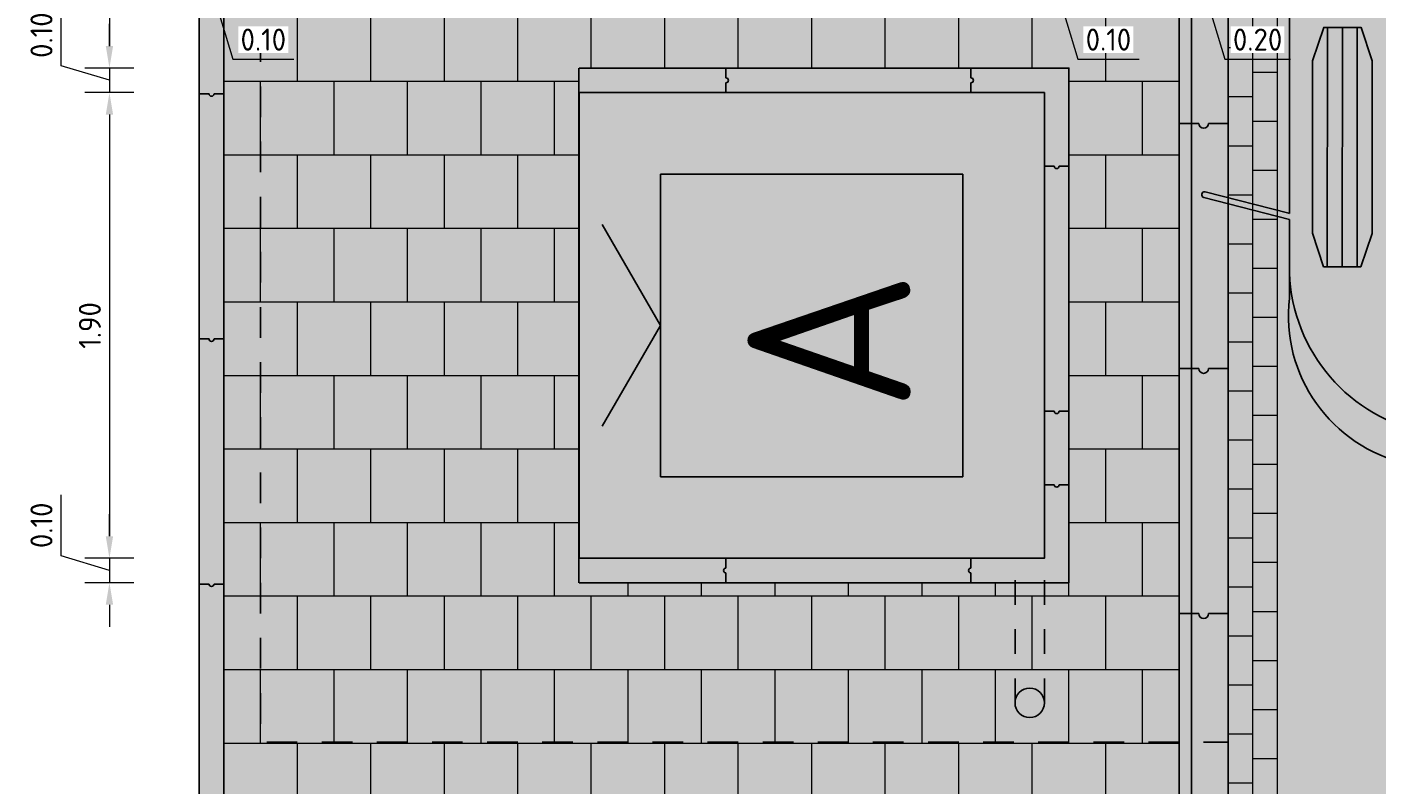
# Model space of a CAD drawing. Header units: metres. Extents: x 104013 to 108981, y 427946 to 428479.
# Tile 172 of 256: x 108744 to 108749.52, y 428376.04 to 428379.14. Entities that reach past the tile are written whole.
import ezdxf
from ezdxf.enums import TextEntityAlignment as Align

# ---------------------------------------------------------------- set-up
doc = ezdxf.new("R2010")
doc.units = ezdxf.units.M
doc.linetypes.add('DASHED2', pattern=[0.375, 0.25, -0.125])
doc.layers.get('DefPoints').update_dxf_attribs({"color": 211, "lineweight": 18})
doc.layers.add('MOL voertuig', color=251, linetype='Continuous')
for name, color, linetype, lineweight in [('N-WE-VH-KANTOPSLUITING_ELEMENT_INRITBAND-SD', 252, 'Continuous', 25), ('N-WE-VH-VERHARDING-GD', 7, 'Continuous', 25), ('N-WE-VH-VERHARDING_BETONSTRAATSTEEN-AD-50', 252, 'Continuous', 18), ('N-WE-VH-VERHARDING_TEGEL-AD-50', 252, 'Continuous', 18), ('X-XX-AL-DETAIL1-M', 7, 'Continuous', 18)]:
    doc.layers.add(name, color=color, linetype=linetype, lineweight=lineweight)
doc.layers.add('N-WE-VH-VERHARDING-AP_RIJBAAN-ELEMENT', color=7, linetype='Continuous', true_color=0x7f4f3f)
doc.layers.add('N-WE-VH-VERHARDING-AP_VOETPAD', color=7, linetype='Continuous', true_color=0xdbdbdb)
doc.styles.add('NLCS-ISO', font='NLCS-ISO.ttf')
doc.styles.add('NLCS-ISO-M50-T18', font='NLCS-ISO.ttf', dxfattribs={"height": 0.09})
doc.dimstyles.new('NLCS-M50-T18-PIJL_L2_H1', dxfattribs={"dimscale": 0.05, "dimtxt": 0.09, "dimasz": 1.8, "dimexe": 2, "dimexo": 2, "dimgap": 0.7, "dimtad": 1, "dimzin": 0, "dimdsep": 46, "dimtxsty": 'NLCS-ISO-M50-T18', "dimcen": 0, "dimdle": 2, "dimclrd": 256, "dimclre": 256, "dimclrt": 10, "dimadec": 1, "dimazin": 0, "dimtfac": 1, "dimtofl": 0, "dimtmove": 0, "dimatfit": 3, "dimfxl": 2, "dimfxlon": 1, "dimtfill": 1, "dimtfillclr": 256, "dimtolj": 1, "dimtzin": 0, "dimlwd": -1, "dimlwe": -1, "dimarcsym": 0})

# ---------------------------------------------------------------- blocks, each defined once
blk = doc.blocks.new('*U843')
for p, q in [((-0.95, 0), (-0.95, -1.9)), ((0.95, 0), (-0.95, 0)), ((0.95, -1.9), (0.95, 0)), ((0, -0.3325), (-0.4114, -0.095)), ((0, -0.3325), (0.4114, -0.095)), ((0.6175, -0.3325), (-0.6175, -0.3325)), ((-0.6175, -0.3325), (-0.6175, -1.5675)), ((0.6175, -1.5675), (0.6175, -0.3325)), ((-0.6175, -1.5675), (0.6175, -1.5675)), ((-0.95, -1.9), (0.95, -1.9))]:
    blk.add_line(p, q)
at = {"linetype": 'DASHED2', "ltscale": 0.5, "flags": 128}
blk.add_lwpolyline([(1.7, -2.65), (-1.7, -2.65), (-1.7, 1.3), (1.7, 1.3)], close=True, dxfattribs=at)
at = {"linetype": 'DASHED2', "ltscale": 0.2, "flags": 128}
for points in [[(-1.54, -1.78), (-0.95, -1.78)], [(-1.54, -1.9), (-0.95, -1.9)]]:
    blk.add_lwpolyline(points, dxfattribs=at)
blk.add_circle((-1.54, -1.84), 0.06)
at = {"style": 'NLCS-ISO'}
blk.add_text('A', height=0.665, dxfattribs=at).set_placement((-0.063, -1.02), align=Align.MIDDLE_CENTER)
blk = doc.blocks.new('MOL voertuig')
at = {"linetype": 'Continuous'}
for p, q in [((-0.8356, -1.0116), (-1.8516, -1.0111)), ((-0.8356, -1.0751), (-1.8516, -1.0746)), ((-0.8357, -1.1386), (-1.8517, -1.1381)), ((-1.9812, -1.2993), (-1.0624, -1.2996)), ((-1.063, -1.3026), (-1.1542, -1.6577)), ((-1.1299, -1.6624), (-1.0364, -1.2996)), ((-1.0624, -1.2996), (-1.063, -1.3026)), ((-1.0364, -1.2996), (-0.703, -1.2996)), ((-1.1447, -1.6702), (-1.1447, -1.6702))]:
    blk.add_line(p, q, dxfattribs=at)
at = {"linetype": 'Continuous', "flags": 128}
blk.add_lwpolyline([(-0.8356, -0.9958), (-0.8357, -1.1543), (-0.9779, -1.202), (-1.7094, -1.2017), (-1.8517, -1.1539), (-1.8516, -0.9954), (-1.7093, -0.9477), (-0.9778, -0.948)], close=True, dxfattribs=at)
at = {"linetype": 'Continuous'}
for centre, radius, start, end in [((-0.8364, -0.5823), 0.7175, 269.5495, 347.06705), ((-0.6288, -0.6598), 0.6441, 263.38623, 347.35054), ((-1.1419, -1.6593), 0.0124, 172.59351, 345.54787)]:
    blk.add_arc(centre, radius, start, end, dxfattribs=at)
blk = doc.blocks.new('*D864')
at = {"layer": 'DefPoints', "color": 0, "transparency": 16777216}
for p in [(108748.2574, 428390.0745), (108748.1574, 428389.8071), (108748.1574, 428379.2927)]:
    blk.add_point(p, dxfattribs=at)
at = {"layer": 'X-XX-AL-DETAIL1-M', "transparency": 16777216}
for p, q in [((108748.1574, 428379.3927), (108748.1574, 428379.1927)), ((108748.2574, 428379.3927), (108748.2574, 428379.1927)), ((108748.0674, 428379.2927), (108747.9774, 428379.2927)), ((108748.2574, 428379.2927), (108748.1574, 428379.2927)), ((108748.2074, 428379.2927), (108748.2937, 428379.0052)), ((108748.3474, 428379.2927), (108748.4374, 428379.2927)), ((108748.2937, 428379.0052), (108748.5437, 428379.0052))]:
    blk.add_line(p, q, dxfattribs=at)
for points in [[(108748.0674, 428379.3077), (108748.0674, 428379.2777), (108748.1574, 428379.2927)], [(108748.3474, 428379.3077), (108748.3474, 428379.2777), (108748.2574, 428379.2927)]]:
    blk.add_solid(points, dxfattribs=at)
at = {"layer": 'X-XX-AL-DETAIL1-M', "color": 10, "transparency": 16777216, "insert": (108748.4187, 428379.0852), "char_height": 0.09, "attachment_point": 5, "style": 'NLCS-ISO-M50-T18', "bg_fill": 3, "box_fill_scale": 1.1, "bg_fill_color": 256, "bg_fill_true_color": 13158600, "bg_fill_transparency": 0}
blk.add_mtext('\\A1;0.10', dxfattribs=at)
blk = doc.blocks.new('*D867')
at = {"layer": 'DefPoints', "color": 0, "transparency": 16777216}
for p in [(108744.7074, 428381.3275), (108744.8074, 428381.3157), (108744.7074, 428379.2927)]:
    blk.add_point(p, dxfattribs=at)
at = {"layer": 'X-XX-AL-DETAIL1-M', "transparency": 16777216}
for p, q in [((108744.7074, 428379.3927), (108744.7074, 428379.1927)), ((108744.8074, 428379.3927), (108744.8074, 428379.1927)), ((108744.6174, 428379.2927), (108744.5274, 428379.2927)), ((108744.8074, 428379.2927), (108744.7074, 428379.2927)), ((108744.7574, 428379.2927), (108744.8437, 428379.0052)), ((108744.8974, 428379.2927), (108744.9874, 428379.2927)), ((108744.8437, 428379.0052), (108745.0937, 428379.0052))]:
    blk.add_line(p, q, dxfattribs=at)
for points in [[(108744.6174, 428379.3077), (108744.6174, 428379.2777), (108744.7074, 428379.2927)], [(108744.8974, 428379.3077), (108744.8974, 428379.2777), (108744.8074, 428379.2927)]]:
    blk.add_solid(points, dxfattribs=at)
at = {"layer": 'X-XX-AL-DETAIL1-M', "color": 10, "transparency": 16777216, "insert": (108744.9687, 428379.0852), "char_height": 0.09, "attachment_point": 5, "style": 'NLCS-ISO-M50-T18', "bg_fill": 3, "box_fill_scale": 1.1, "bg_fill_color": 256, "bg_fill_true_color": 13158600, "bg_fill_transparency": 0}
blk.add_mtext('\\A1;0.10', dxfattribs=at)
blk = doc.blocks.new('*D869')
at = {"layer": 'DefPoints', "color": 0, "transparency": 16777216}
for p in [(108748.7074, 428389.1378), (108748.9074, 428389.0071), (108748.9074, 428379.2927)]:
    blk.add_point(p, dxfattribs=at)
at = {"layer": 'X-XX-AL-DETAIL1-M', "transparency": 16777216}
for p, q in [((108748.7074, 428379.3927), (108748.7074, 428379.1927)), ((108748.9074, 428379.3927), (108748.9074, 428379.1927)), ((108748.6174, 428379.2927), (108748.5274, 428379.2927)), ((108748.7074, 428379.2927), (108748.9074, 428379.2927)), ((108748.8074, 428379.2927), (108748.8937, 428379.0052)), ((108748.9974, 428379.2927), (108749.0874, 428379.2927)), ((108748.8937, 428379.0052), (108749.1617, 428379.0052))]:
    blk.add_line(p, q, dxfattribs=at)
for points in [[(108748.6174, 428379.3077), (108748.6174, 428379.2777), (108748.7074, 428379.2927)], [(108748.9974, 428379.3077), (108748.9974, 428379.2777), (108748.9074, 428379.2927)]]:
    blk.add_solid(points, dxfattribs=at)
at = {"layer": 'X-XX-AL-DETAIL1-M', "color": 10, "transparency": 16777216, "insert": (108749.0277, 428379.0852), "char_height": 0.09, "attachment_point": 5, "style": 'NLCS-ISO-M50-T18', "bg_fill": 3, "box_fill_scale": 1.1, "bg_fill_color": 256, "bg_fill_true_color": 13158600, "bg_fill_transparency": 0}
blk.add_mtext('\\A1;0.20', dxfattribs=at)
blk = doc.blocks.new('*D875')
at = {"layer": 'DefPoints', "color": 0, "transparency": 16777216}
for p in [(108747.1896, 428379.9691), (108744.3405, 428378.9691), (108747.1896, 428378.9691)]:
    blk.add_point(p, dxfattribs=at)
at = {"layer": 'X-XX-AL-DETAIL1-M', "transparency": 16777216}
for p, q in [((108744.4405, 428379.9691), (108744.2405, 428379.9691)), ((108744.3405, 428379.8791), (108744.3405, 428379.0591)), ((108744.4405, 428378.9691), (108744.2405, 428378.9691))]:
    blk.add_line(p, q, dxfattribs=at)
for points in [[(108744.3255, 428379.8791), (108744.3555, 428379.8791), (108744.3405, 428379.9691)], [(108744.3255, 428379.0591), (108744.3555, 428379.0591), (108744.3405, 428378.9691)]]:
    blk.add_solid(points, dxfattribs=at)
at = {"layer": 'X-XX-AL-DETAIL1-M', "color": 10, "transparency": 16777216, "insert": (108744.2605, 428379.4691), "char_height": 0.09, "attachment_point": 5, "rotation": 90, "style": 'NLCS-ISO-M50-T18', "bg_fill": 3, "box_fill_scale": 1.1, "bg_fill_color": 256, "bg_fill_true_color": 13158600, "bg_fill_transparency": 0}
blk.add_mtext('\\A1;1.00', dxfattribs=at)
blk = doc.blocks.new('*D876')
at = {"layer": 'DefPoints', "color": 0, "transparency": 16777216}
for p in [(108747.1896, 428378.9691), (108744.3405, 428378.8691), (108747.1896, 428378.8691)]:
    blk.add_point(p, dxfattribs=at)
at = {"layer": 'X-XX-AL-DETAIL1-M', "transparency": 16777216}
for p, q in [((108744.143, 428378.9784), (108744.143, 428379.2284)), ((108744.3405, 428379.0591), (108744.3405, 428379.1491)), ((108744.3405, 428378.9191), (108744.143, 428378.9784)), ((108744.4405, 428378.9691), (108744.2405, 428378.9691)), ((108744.3405, 428378.9691), (108744.3405, 428378.8691)), ((108744.4405, 428378.8691), (108744.2405, 428378.8691)), ((108744.3405, 428378.7791), (108744.3405, 428378.6891))]:
    blk.add_line(p, q, dxfattribs=at)
for points in [[(108744.3255, 428379.0591), (108744.3555, 428379.0591), (108744.3405, 428378.9691)], [(108744.3255, 428378.7791), (108744.3555, 428378.7791), (108744.3405, 428378.8691)]]:
    blk.add_solid(points, dxfattribs=at)
at = {"layer": 'X-XX-AL-DETAIL1-M', "color": 10, "transparency": 16777216, "insert": (108744.063, 428379.1034), "char_height": 0.09, "attachment_point": 5, "rotation": 90, "style": 'NLCS-ISO-M50-T18', "bg_fill": 3, "box_fill_scale": 1.1, "bg_fill_color": 256, "bg_fill_true_color": 13158600, "bg_fill_transparency": 0}
blk.add_mtext('\\A1;0.10', dxfattribs=at)
blk = doc.blocks.new('*D877')
at = {"layer": 'DefPoints', "color": 0, "transparency": 16777216}
for p in [(108747.1896, 428378.8691), (108744.3405, 428376.9691), (108747.1896, 428376.9691)]:
    blk.add_point(p, dxfattribs=at)
at = {"layer": 'X-XX-AL-DETAIL1-M', "transparency": 16777216}
for p, q in [((108744.4405, 428378.8691), (108744.2405, 428378.8691)), ((108744.3405, 428378.7791), (108744.3405, 428377.0591)), ((108744.4405, 428376.9691), (108744.2405, 428376.9691))]:
    blk.add_line(p, q, dxfattribs=at)
for points in [[(108744.3255, 428378.7791), (108744.3555, 428378.7791), (108744.3405, 428378.8691)], [(108744.3255, 428377.0591), (108744.3555, 428377.0591), (108744.3405, 428376.9691)]]:
    blk.add_solid(points, dxfattribs=at)
at = {"layer": 'X-XX-AL-DETAIL1-M', "color": 10, "transparency": 16777216, "insert": (108744.2605, 428377.9191), "char_height": 0.09, "attachment_point": 5, "rotation": 90, "style": 'NLCS-ISO-M50-T18', "bg_fill": 3, "box_fill_scale": 1.1, "bg_fill_color": 256, "bg_fill_true_color": 13158600, "bg_fill_transparency": 0}
blk.add_mtext('\\A1;1.90', dxfattribs=at)
blk = doc.blocks.new('*D878')
at = {"layer": 'DefPoints', "color": 0, "transparency": 16777216}
for p in [(108747.1896, 428376.9691), (108744.3405, 428376.8691), (108747.1892, 428376.8691)]:
    blk.add_point(p, dxfattribs=at)
at = {"layer": 'X-XX-AL-DETAIL1-M', "transparency": 16777216}
for p, q in [((108744.143, 428376.9784), (108744.143, 428377.2284)), ((108744.3405, 428377.0591), (108744.3405, 428377.1491)), ((108744.3405, 428376.9191), (108744.143, 428376.9784)), ((108744.4405, 428376.9691), (108744.2405, 428376.9691)), ((108744.3405, 428376.9691), (108744.3405, 428376.8691)), ((108744.4405, 428376.8691), (108744.2405, 428376.8691)), ((108744.3405, 428376.7791), (108744.3405, 428376.6891))]:
    blk.add_line(p, q, dxfattribs=at)
for points in [[(108744.3255, 428377.0591), (108744.3555, 428377.0591), (108744.3405, 428376.9691)], [(108744.3255, 428376.7791), (108744.3555, 428376.7791), (108744.3405, 428376.8691)]]:
    blk.add_solid(points, dxfattribs=at)
at = {"layer": 'X-XX-AL-DETAIL1-M', "color": 10, "transparency": 16777216, "insert": (108744.063, 428377.1034), "char_height": 0.09, "attachment_point": 5, "rotation": 90, "style": 'NLCS-ISO-M50-T18', "bg_fill": 3, "box_fill_scale": 1.1, "bg_fill_color": 256, "bg_fill_true_color": 13158600, "bg_fill_transparency": 0}
blk.add_mtext('\\A1;0.10', dxfattribs=at)

msp = doc.modelspace()

# ---------------------------------------------------------------- hatches: boundary and pattern name
at = {"layer": 'N-WE-VH-KANTOPSLUITING_ELEMENT_INRITBAND-SD'}
h = msp.add_hatch(color=253, dxfattribs=at)
h.dxf.hatch_style = 1
h.paths.add_polyline_path([(108744.8074, 428389.2775), (108744.7074, 428389.2775), (108744.7074, 428368.2775), (108744.8074, 428368.2775)])
h = msp.add_hatch(color=253, dxfattribs=at)
h.dxf.hatch_style = 1
h.paths.add_polyline_path([(108748.9074, 428389.2775), (108748.7074, 428389.2775), (108748.7074, 428368.2775), (108748.9074, 428368.2775)])
h = msp.add_hatch(color=253, dxfattribs=at)
h.dxf.hatch_style = 1
h.paths.add_polyline_path([(108746.8574, 428378.9091, 1), (108746.8574, 428378.9291), (108746.8574, 428378.9691), (108746.2574, 428378.9691), (108746.2574, 428378.8691), (108746.8574, 428378.8691)])
h.paths.add_polyline_path([(108747.8574, 428378.9091, 1), (108747.8574, 428378.9291), (108747.8574, 428378.9691), (108746.8574, 428378.9691), (108746.8574, 428378.9291, -1), (108746.8574, 428378.9091), (108746.8574, 428378.8691), (108747.8574, 428378.8691)])
h.paths.add_polyline_path([(108748.2574, 428378.9691), (108747.8574, 428378.9691), (108747.8574, 428378.9291, -1), (108747.8574, 428378.9091), (108747.8574, 428378.8691), (108748.1574, 428378.8691), (108748.1574, 428378.5691), (108748.1974, 428378.5691, 1), (108748.2174, 428378.5691), (108748.2574, 428378.5691)])
h.paths.add_polyline_path([(108748.2574, 428378.5691), (108748.2174, 428378.5691, -1), (108748.1974, 428378.5691), (108748.1574, 428378.5691), (108748.1574, 428377.5691), (108748.1974, 428377.5691, 1), (108748.2174, 428377.5691), (108748.2574, 428377.5691)])
h.paths.add_polyline_path([(108748.2574, 428377.5691), (108748.2174, 428377.5691, -1), (108748.1974, 428377.5691), (108748.1574, 428377.5691), (108748.1574, 428377.2691), (108748.1974, 428377.2691, 1), (108748.2174, 428377.2691), (108748.2574, 428377.2691)])
h.paths.add_polyline_path([(108748.2574, 428377.2691), (108748.2174, 428377.2691, -1), (108748.1974, 428377.2691), (108748.1574, 428377.2691), (108748.1574, 428376.9691), (108748.1574, 428376.8691), (108748.2574, 428376.8691)])
h.paths.add_polyline_path([(108748.1574, 428376.9691), (108748.0374, 428376.9691), (108748.0374, 428376.8691), (108748.1574, 428376.8691)])
h.paths.add_polyline_path([(108748.0374, 428376.9691), (108747.8574, 428376.9691), (108747.8574, 428376.9291, 1), (108747.8574, 428376.9091), (108747.8574, 428376.8691), (108748.0374, 428376.8691)])
h.paths.add_polyline_path([(108747.8574, 428376.9291), (108747.8574, 428376.9691), (108746.8574, 428376.9691), (108746.8574, 428376.9291, 1), (108746.8574, 428376.9091), (108746.8574, 428376.8691), (108747.8574, 428376.8691), (108747.8574, 428376.9091, -1)])
h.paths.add_polyline_path([(108746.8574, 428376.9091, -1), (108746.8574, 428376.9291), (108746.8574, 428376.9691), (108746.2574, 428376.9691), (108746.2574, 428376.8691), (108746.8574, 428376.8691)])
at = {"layer": 'N-WE-VH-KANTOPSLUITING_ELEMENT_INRITBAND-SD', "true_color": 0xededed}
h = msp.add_hatch(color=7, dxfattribs=at)
h.dxf.hatch_style = 1
h.paths.add_polyline_path([(108746.2574, 428378.8691), (108746.2574, 428376.9691), (108748.1574, 428376.9691), (108748.1574, 428378.8691)])
at = {"layer": 'N-WE-VH-VERHARDING-AP_RIJBAAN-ELEMENT', "linetype": 'ByBlock'}
msp.add_hatch(color=256, dxfattribs=at).paths.add_polyline_path([(108748.9074, 428389.2775), (108748.9074, 428384.1948), (108748.9074, 428374.7435), (108748.9074, 428368.2775), (108754.3574, 428368.2775), (108754.3574, 428389.2775)])
at = {"layer": 'N-WE-VH-VERHARDING-AP_VOETPAD'}
h = msp.add_hatch(color=256, dxfattribs=at)
h.paths.add_polyline_path([(108748.7074, 428384.1948), (108746.6074, 428384.1948), (108746.6074, 428387.2958), (108744.8074, 428387.2958), (108744.8074, 428368.2775), (108746.9074, 428368.2775), (108746.9074, 428374.7435), (108748.7074, 428374.7435)])
h.paths.add_polyline_path([(108748.2574, 428382.0691), (108748.2574, 428379.9691), (108746.2574, 428379.9691), (108746.2574, 428382.0691)], flags=16)
h.paths.add_polyline_path([(108748.2574, 428378.9691), (108748.2574, 428376.8691), (108746.2571, 428376.8691), (108746.2571, 428378.9691)], flags=16)
at = {"layer": 'N-WE-VH-VERHARDING_BETONSTRAATSTEEN-AD-50'}
h = msp.add_hatch(dxfattribs=at)
h.set_pattern_fill('AVH-BSS_KEIFORMAAT_KEPER', color=256, angle=135, pattern_type=2)
h.set_pattern_definition([(135, (108749.10744, 428374.27753), (-0.1484924, 1e-17), [0.315, -0.105]), (45, (108748.95895, 428374.12904), (-0.1484924, 3e-17), [0.315, -0.105])])
h.paths.add_polyline_path([(108749.1074, 428368.2775), (108754.1574, 428368.2775), (108754.1574, 428389.2775), (108749.1074, 428389.2775), (108749.1074, 428384.1948), (108749.1074, 428374.7435)])
at = {"layer": 'N-WE-VH-VERHARDING_TEGEL-AD-50'}
h = msp.add_hatch(dxfattribs=at)
h.set_pattern_fill('AVH-TEGEL_300X300_HALFST', color=256, angle=90, pattern_type=2)
h.set_pattern_definition([(90, (108746.90744, 428375.91504), (-0.15, 0.3), [0.3, -0.3]), (180, (108746.90744, 428375.91504), (-4e-17, -0.3), [])])
h.paths.add_polyline_path([(108746.2574, 428382.0691), (108748.2574, 428382.0691), (108748.2574, 428379.9691), (108746.2574, 428379.9691)], flags=16)
edge = h.paths.add_edge_path(flags=0)
edge.add_arc((108747.4574, 428381.415), 0.01, 270, 450)
edge.add_line((108747.4574, 428381.425), (108747.4574, 428381.405))
edge = h.paths.add_edge_path(flags=16)
edge.add_arc((108748.4574, 428381.415), 0.01, 270, 450)
edge.add_line((108748.4574, 428381.425), (108748.4574, 428381.405))
edge = h.paths.add_edge_path(flags=16)
edge.add_arc((108748.4674, 428379.415), 0.0141, -134.7597, 134.7597, ccw=False)
edge.add_arc((108748.4574, 428379.415), 0.01, 90, 270, ccw=False)
h.paths.add_polyline_path([(108746.2571, 428378.9691), (108748.2574, 428378.9691), (108748.2574, 428376.8691), (108746.2574, 428376.8691)], flags=16)
edge = h.paths.add_edge_path(flags=0)
edge.add_line((108747.4574, 428378.275), (108747.4574, 428378.255))
edge.add_arc((108747.4574, 428378.265), 0.01, 270, 450)
edge = h.paths.add_edge_path(flags=16)
edge.add_line((108747.4574, 428376.275), (108747.4574, 428376.255))
edge.add_arc((108747.4574, 428376.265), 0.01, 90, 270, ccw=False)
edge = h.paths.add_edge_path(flags=16)
edge.add_arc((108748.4574, 428378.265), 0.01, 270, 450)
edge.add_line((108748.4574, 428378.275), (108748.4574, 428378.255))
h.paths.add_polyline_path([(108746.9074, 428384.1948), (108746.6074, 428384.1948), (108746.6074, 428387.2958), (108744.8074, 428387.2958), (108744.8074, 428368.2775), (108746.9074, 428368.2775), (108746.9074, 428374.7435), (108748.7074, 428374.7435), (108748.7074, 428384.1948)])

# ---------------------------------------------------------------- linework, layer by layer
at = {"layer": 'N-WE-VH-VERHARDING-GD', "flags": 128}
for points in [[(108747.8574, 428378.9291), (108747.8574, 428378.9691)], [(108747.8574, 428378.8691), (108747.8574, 428378.9091)], [(108748.7074, 428378.7435), (108748.7874, 428378.7435)], [(108748.8274, 428378.7435), (108748.9074, 428378.7435)], [(108748.1974, 428378.5691), (108748.1574, 428378.5691)], [(108748.2574, 428378.5691), (108748.2174, 428378.5691)], [(108748.7074, 428377.7435), (108748.7874, 428377.7435)], [(108748.8274, 428377.7435), (108748.9074, 428377.7435)], [(108748.1974, 428377.5691), (108748.1574, 428377.5691)], [(108748.2574, 428377.5691), (108748.2174, 428377.5691)], [(108748.1974, 428377.2691), (108748.1574, 428377.2691)], [(108748.2574, 428377.2691), (108748.2174, 428377.2691)], [(108747.8574, 428376.9291), (108747.8574, 428376.9691)], [(108747.8574, 428376.8691), (108747.8574, 428376.9091)], [(108748.7074, 428376.7435), (108748.7874, 428376.7435)], [(108748.8274, 428376.7435), (108748.9074, 428376.7435)]]:
    msp.add_lwpolyline(points, dxfattribs=at)
at = {"layer": 'N-WE-VH-VERHARDING-GD'}
for centre, radius, start, end in [((108746.8574, 428378.9191), 0.01, 270, 90), ((108747.8574, 428378.9191), 0.01, 270, 90), ((108744.7574, 428378.8639), 0.01, 180, 0), ((108748.8074, 428378.7435), 0.02, 180, 0), ((108748.2074, 428378.5691), 0.01, 180, 0), ((108744.7574, 428377.8639), 0.01, 180, 0), ((108748.8074, 428377.7435), 0.02, 180, 0), ((108748.2074, 428377.5691), 0.01, 180, 0), ((108748.2074, 428377.2691), 0.01, 180, 0), ((108746.8574, 428376.9191), 0.01, 90, 270), ((108747.8574, 428376.9191), 0.01, 90, 270), ((108744.7574, 428376.8639), 0.01, 180, 0), ((108748.8074, 428376.7435), 0.02, 180, 0)]:
    msp.add_arc(centre, radius, start, end, dxfattribs=at)
at = {"layer": 'N-WE-VH-VERHARDING_BETONSTRAATSTEEN-AD-50', "flags": 128}
for points in [[(108749.0074, 428389.2775), (108749.0074, 428374.5775)], [(108749.1074, 428389.2775), (108749.1074, 428374.5775)]]:
    msp.add_lwpolyline(points, dxfattribs=at)
at = {"layer": 'N-WE-VH-VERHARDING_BETONSTRAATSTEEN-AD-50'}
for points in [[(108749.0074, 428379.0511), (108748.9074, 428379.0511)], [(108749.1074, 428378.9511), (108749.0074, 428378.9511)], [(108749.0074, 428378.8511), (108748.9074, 428378.8511)], [(108749.1074, 428378.7511), (108749.0074, 428378.7511)], [(108749.0074, 428378.6511), (108748.9074, 428378.6511)], [(108749.1074, 428378.5511), (108749.0074, 428378.5511)], [(108749.0074, 428378.4511), (108748.9074, 428378.4511)], [(108749.1074, 428378.3511), (108749.0074, 428378.3511)], [(108749.0074, 428378.2511), (108748.9074, 428378.2511)], [(108749.1074, 428378.1511), (108749.0074, 428378.1511)], [(108749.0074, 428378.0511), (108748.9074, 428378.0511)], [(108749.1074, 428377.9511), (108749.0074, 428377.9511)], [(108749.0074, 428377.8511), (108748.9074, 428377.8511)], [(108749.1074, 428377.7511), (108749.0074, 428377.7511)], [(108749.0074, 428377.6511), (108748.9074, 428377.6511)], [(108749.1074, 428377.5511), (108749.0074, 428377.5511)], [(108749.0074, 428377.4511), (108748.9074, 428377.4511)], [(108749.1074, 428377.3511), (108749.0074, 428377.3511)], [(108749.0074, 428377.2511), (108748.9074, 428377.2511)], [(108749.1074, 428377.1511), (108749.0074, 428377.1511)], [(108749.0074, 428377.0511), (108748.9074, 428377.0511)], [(108749.1074, 428376.9511), (108749.0074, 428376.9511)], [(108749.0074, 428376.8511), (108748.9074, 428376.8511)], [(108749.1074, 428376.7511), (108749.0074, 428376.7511)], [(108749.0074, 428376.6511), (108748.9074, 428376.6511)], [(108749.1074, 428376.5511), (108749.0074, 428376.5511)], [(108749.0074, 428376.4511), (108748.9074, 428376.4511)], [(108749.1074, 428376.3511), (108749.0074, 428376.3511)], [(108749.0074, 428376.2511), (108748.9074, 428376.2511)], [(108749.1074, 428376.1511), (108749.0074, 428376.1511)], [(108749.0074, 428376.0511), (108748.9074, 428376.0511)]]:
    msp.add_lwpolyline(points, dxfattribs=at)

# ---------------------------------------------------------------- block references
at = {"layer": 'MOL voertuig', "xscale": 0.9615110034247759, "yscale": 0.9615110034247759, "zscale": 0.9615110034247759, "rotation": 270}
msp.add_blockref('MOL voertuig', (108750.407, 428377.3546), dxfattribs=at)
at = {"layer": 'N-WE-VH-VERHARDING-GD', "rotation": 90}
msp.add_blockref('*U843', (108746.2574, 428377.9191), dxfattribs=at)

# ---------------------------------------------------------------- next in the draw order: dimensions: what is measured, and where the dimension line sits
at = {"layer": 'X-XX-AL-DETAIL1-M'}
for base, p1, p2, picture, middle in [((108748.1574, 428379.2927), (108748.2574, 428390.0745), (108748.1574, 428389.8071), '*D864', (108748.3287, 428379.0852)), ((108744.7074, 428379.2927), (108744.8074, 428381.3157), (108744.7074, 428381.3275), '*D867', (108744.8787, 428379.0852))]:
    dim = msp.add_linear_dim(base=base, p1=p1, p2=p2, dimstyle='NLCS-M50-T18-PIJL_L2_H1', override={"dimtmove": 1}, dxfattribs=at)
    dim.commit()
    dim.dimension.update_dxf_attribs({"geometry": picture, "text_midpoint": middle})

# ---------------------------------------------------------------- next in the draw order: dimensions: what is measured, and where the dimension line sits
dim = msp.add_linear_dim(base=(108748.9074, 428379.2927), p1=(108748.7074, 428389.1378), p2=(108748.9074, 428389.0071), dimstyle='NLCS-M50-T18-PIJL_L2_H1', override={"dimtmove": 1}, dxfattribs=at)
dim.commit()
dim.dimension.update_dxf_attribs({"geometry": '*D869', "text_midpoint": (108748.9287, 428379.0852)})
dim = msp.add_linear_dim(base=(108744.3405, 428378.9691), p1=(108747.1896, 428379.9691), p2=(108747.1896, 428378.9691), angle=90, dimstyle='NLCS-M50-T18-PIJL_L2_H1', override={"dimtmove": 1}, dxfattribs=at)
dim.commit()
dim.dimension.update_dxf_attribs({"geometry": '*D875', "text_midpoint": (108744.2605, 428379.4691)})

# ---------------------------------------------------------------- next in the draw order: linework, layer by layer
at = {"layer": 'N-WE-VH-VERHARDING-GD', "flags": 128}
for points in [[(108748.7074, 428384.1948), (108748.7074, 428374.7435)], [(108748.7574, 428374.7435), (108748.7574, 428384.1948)], [(108748.7574, 428384.1948), (108748.7574, 428374.7435)], [(108748.9074, 428384.1948), (108748.9074, 428374.7435)]]:
    msp.add_lwpolyline(points, dxfattribs=at)

# ---------------------------------------------------------------- next in the draw order: dimensions: what is measured, and where the dimension line sits
at = {"layer": 'X-XX-AL-DETAIL1-M'}
dim = msp.add_linear_dim(base=(108744.3405, 428378.8691), p1=(108747.1896, 428378.9691), p2=(108747.1896, 428378.8691), angle=90, dimstyle='NLCS-M50-T18-PIJL_L2_H1', override={"dimtmove": 1}, dxfattribs=at)
dim.commit()
dim.dimension.update_dxf_attribs({"geometry": '*D876', "text_midpoint": (108744.063, 428379.0134)})

# ---------------------------------------------------------------- next in the draw order: linework, layer by layer
at = {"layer": 'N-WE-VH-VERHARDING-GD', "flags": 128}
msp.add_lwpolyline([(108746.8574, 428378.9291), (108746.8574, 428378.9691)], dxfattribs=at)

# ---------------------------------------------------------------- next in the draw order: dimensions: what is measured, and where the dimension line sits
at = {"layer": 'X-XX-AL-DETAIL1-M'}
dim = msp.add_linear_dim(base=(108744.3405, 428376.9691), p1=(108747.1896, 428378.8691), p2=(108747.1896, 428376.9691), angle=90, dimstyle='NLCS-M50-T18-PIJL_L2_H1', override={"dimtmove": 1}, dxfattribs=at)
dim.commit()
dim.dimension.update_dxf_attribs({"geometry": '*D877', "text_midpoint": (108744.2605, 428377.9191)})

# ---------------------------------------------------------------- next in the draw order: linework, layer by layer
at = {"layer": 'N-WE-VH-VERHARDING-GD', "flags": 128}
for points in [[(108746.8574, 428378.8691), (108746.8574, 428378.9091)], [(108744.7474, 428378.8639), (108744.7074, 428378.8639)], [(108744.8074, 428378.8639), (108744.7674, 428378.8639)], [(108744.7474, 428377.8639), (108744.7074, 428377.8639)], [(108744.8074, 428377.8639), (108744.7674, 428377.8639)]]:
    msp.add_lwpolyline(points, dxfattribs=at)

# ---------------------------------------------------------------- next in the draw order: dimensions: what is measured, and where the dimension line sits
at = {"layer": 'X-XX-AL-DETAIL1-M'}
dim = msp.add_linear_dim(base=(108744.3405, 428376.8691), p1=(108747.1896, 428376.9691), p2=(108747.1892, 428376.8691), angle=90, dimstyle='NLCS-M50-T18-PIJL_L2_H1', override={"dimtmove": 1}, dxfattribs=at)
dim.commit()
dim.dimension.update_dxf_attribs({"geometry": '*D878', "text_midpoint": (108744.063, 428377.0134)})

# ---------------------------------------------------------------- next in the draw order: linework, layer by layer
at = {"layer": 'N-WE-VH-VERHARDING-GD', "flags": 128}
for points in [[(108744.7074, 428389.2775), (108744.7074, 428368.2775)], [(108744.8074, 428389.2775), (108744.8074, 428368.2775)], [(108746.2571, 428378.9691), (108746.2571, 428376.8691)], [(108746.2574, 428378.9691), (108748.2574, 428378.9691), (108748.2574, 428376.8691), (108746.2574, 428376.8691)], [(108746.2574, 428378.8691), (108748.1574, 428378.8691), (108748.1574, 428376.9691), (108746.2574, 428376.9691)], [(108746.8574, 428376.9291), (108746.8574, 428376.9691)], [(108746.8574, 428376.8691), (108746.8574, 428376.9091)], [(108744.7474, 428376.8639), (108744.7074, 428376.8639)], [(108744.8074, 428376.8639), (108744.7674, 428376.8639)]]:
    msp.add_lwpolyline(points, dxfattribs=at)

doc.saveas('drawing.dxf')
